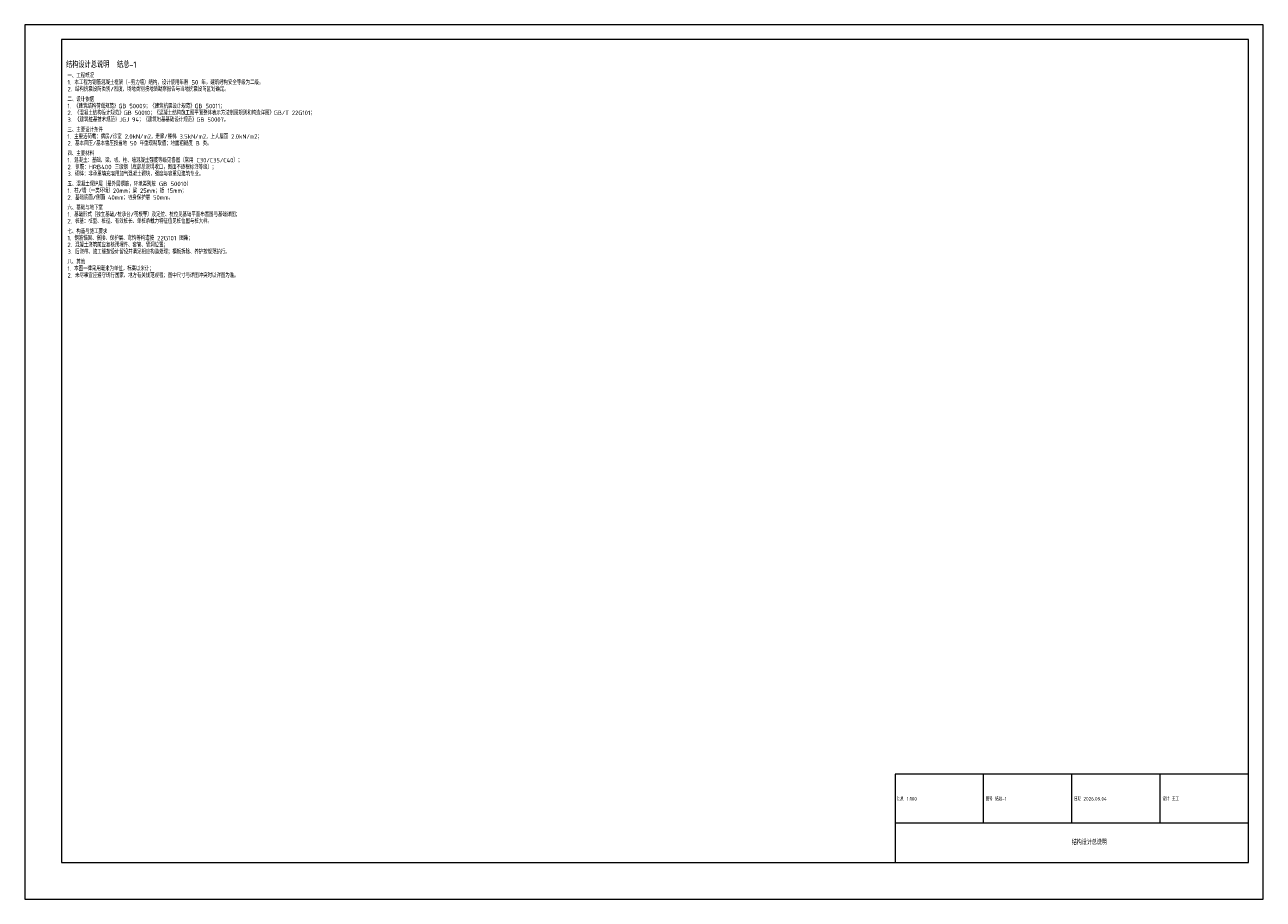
# Model space of a CAD drawing. Header units: millimetres. Extents: x 0 to 84100, y 0 to 59400.
import ezdxf

# ---------------------------------------------------------------- set-up
doc = ezdxf.new("R2010")
doc.units = ezdxf.units.MM
doc.header["$LTSCALE"] = 100
for name, color, linetype, lineweight in [('S-PUB_TITLE', 4, 'Continuous', 15), ('S-TAB', 7, 'Continuous', 15), ('S-TAB_TEXT', 7, 'Continuous', 15), ('S-TEXT', 7, 'Continuous', 15)]:
    doc.layers.add(name, color=color, linetype=linetype, lineweight=lineweight)
doc.styles.get("Standard").update_dxf_attribs({"font": 'GBENOR', "bigfont": 'GBCBIG'})
doc.styles.add('TSSD_Rein', font='tssdeng.shx', dxfattribs={"bigfont": 'gbcbig.shx'})

msp = doc.modelspace()

# ---------------------------------------------------------------- linework, layer by layer
at = {"layer": 'S-PUB_TITLE'}
for p, q in [((84100, 59400), (0, 59400)), ((0, 59400), (0, 0)), ((84100, 0), (84100, 59400)), ((83100, 58400), (2500, 58400)), ((2500, 58400), (2500, 2500)), ((83100, 2500), (83100, 58400)), ((2500, 2500), (83100, 2500)), ((0, 0), (84100, 0))]:
    msp.add_line(p, q, dxfattribs=at)
at = {"layer": 'S-TAB'}
for p, q in [((83100, 8500), (59100, 8500)), ((59100, 8500), (59100, 2500)), ((65100, 5200), (65100, 8500)), ((71100, 5200), (71100, 8500)), ((77100, 5200), (77100, 8500)), ((83100, 2500), (83100, 8500)), ((59100, 5200), (83100, 5200)), ((59100, 2500), (83100, 2500))]:
    msp.add_line(p, q, dxfattribs=at)

# ---------------------------------------------------------------- texts
at = {"layer": 'S-TAB_TEXT'}
for s, height, p in [('比例 1:100', 240, (59250, 6700)), ('图号 结总-1', 240, (65250, 6700)), ('日期 2026.09.04', 240, (71250, 6700)), ('设计 王工', 240, (77250, 6700)), ('结构设计总说明', 340, (71100, 3700))]:
    msp.add_text(s, height=height, dxfattribs=at).set_placement(p)
at = {"layer": 'S-TEXT'}
for s, height, p in [('结构设计总说明  结总-1', 420, (2800, 56480)), ('一、工程概况', 300, (2900, 55800)), ('2. 结构抗震设防类别/烈度、场地类别按地质勘察报告与当地抗震设防区划确定。', 300, (2900, 54880)), ('二、设计依据', 300, (2900, 54190)), ('1. 《建筑结构荷载规范》GB 50009；《建筑抗震设计规范》GB 50011；', 300, (2900, 53730)), ('3. 《建筑桩基技术规范》JGJ 94；《建筑地基基础设计规范》GB 50007。', 300, (2900, 52810)), ('2. 《混凝土结构设计规范》GB 50010；《混凝土结构施工图平面整体表示方法制图规则和构造详图》GB/T 22G101；', 300, (2900, 53270)), ('三、主要设计条件', 300, (2900, 52120)), ('2. 基本风压/基本雪压按当地 50 年重现期取值；地面粗糙度 B 类。', 300, (2900, 51200)), ('1. 主要活荷载：病房/诊室 2.0kN/m2，走廊/楼梯 3.5kN/m2，上人屋面 2.0kN/m2；', 300, (2900, 51660)), ('四、主要材料', 300, (2900, 50510)), ('1. 混凝土：基础、梁、板、柱、墙混凝土强度等级见各图（常用 C30/C35/C40）；', 300, (2900, 50050)), ('3. 砌体：非承重填充墙用加气混凝土砌块，强度与容重见建筑专业。', 300, (2900, 49130)), ('1. 柱/墙（一类环境）20mm；梁 25mm；板 15mm；', 300, (2900, 47980)), ('2. 基础底面/侧面 40mm；桩身保护层 50mm。', 300, (2900, 47520)), ('六、基础与地下室', 300, (2900, 46830)), ('2. 桩基：桩型、桩径、有效桩长、单桩承载力特征值见桩位图与桩大样。', 300, (2900, 45910)), ('1. 基础形式（独立基础/桩承台/筏板等）及定位、桩位见基础平面布置图与基础详图；', 300, (2900, 46370)), ('七、构造与施工要求', 300, (2900, 45220)), ('2. 混凝土浇筑前应复核预埋件、套管、留洞位置；', 300, (2900, 44300)), ('3. 后浇带、施工缝按设计留设并满足相应构造处理；模板拆除、养护按规范执行。', 300, (2900, 43840)), ('八、其他', 300, (2900, 43150)), ('1. 本图一律采用毫米为单位，标高以米计；', 300, (2900, 42690)), ('2. 未尽事宜应遵守现行国家、地方有关规范规程；图中尺寸与详图冲突时以详图为准。', 300, (2900, 42230))]:
    msp.add_text(s, height=height, dxfattribs=at).set_placement(p)
at = {"layer": 'S-TEXT', "style": 'TSSD_Rein'}
for s, p in [('1. 本工程为钢筋混凝土框架（-剪力墙）结构，设计使用年限 50 年，建筑结构安全等级为二级。', (2900, 55340)), ('2. 钢筋：HRB400 三级钢（底部总说明收口，图面不逐根标注等级）；', (2900, 49590)), ('五、混凝土保护层（最外层钢筋，环境类别按 GB 50010）', (2900, 48440)), ('1. 钢筋锚固、搭接、保护层、弯钩等构造按 22G101 图集；', (2900, 44760))]:
    msp.add_text(s, height=300, dxfattribs=at).set_placement(p)

doc.saveas('drawing.dxf')
